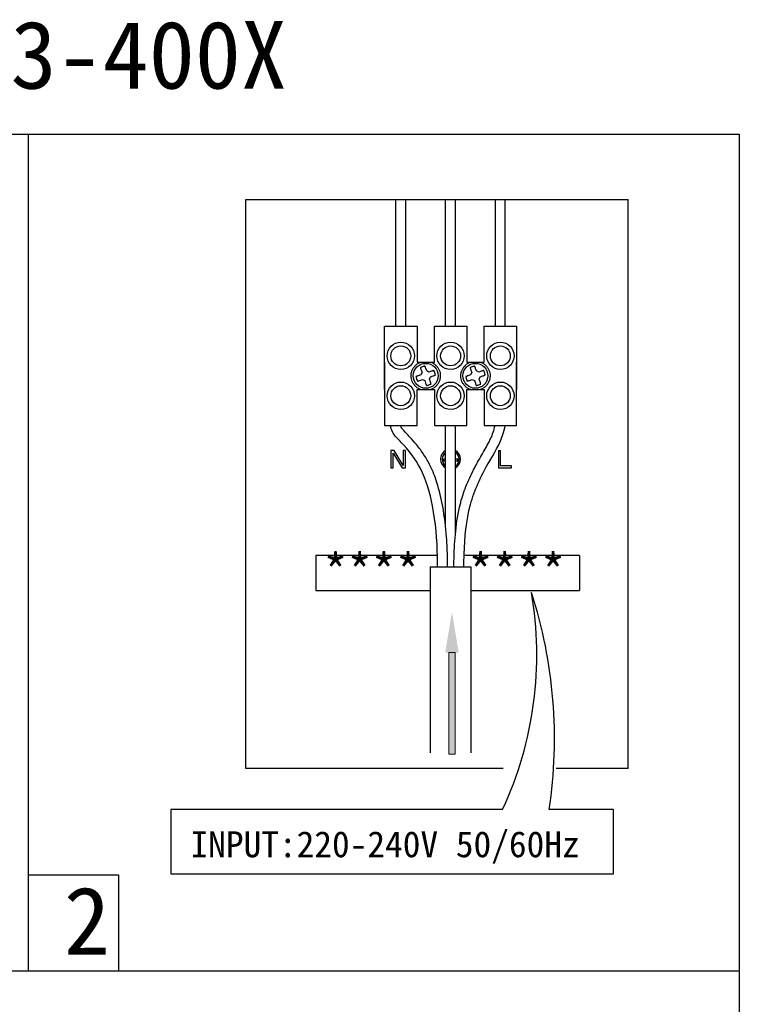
# Model space of a CAD drawing. Header units: inches. Extents: x -231 to 15565, y -8146 to 447.
# Tile 16 of 22: x 390 to 496, y 302 to 447. Entities that reach past the tile are written whole.
import ezdxf

# ---------------------------------------------------------------- set-up
doc = ezdxf.new("R2010")
doc.units = ezdxf.units.IN
doc.header["$MEASUREMENT"] = 0
doc.layers.add('注释', color=4, linetype='Continuous', lineweight=5)
doc.styles.get("Standard").update_dxf_attribs({"font": 'txt', "bigfont": 'gbcbig.shx'})
doc.styles.add('宋体', font='txt')

# ---------------------------------------------------------------- blocks, each defined once
blk = doc.blocks.new('6')
at = {"layer": '注释'}
h = blk.add_hatch(color=256, dxfattribs=at)
h.dxf.hatch_style = 1
h.paths.add_polyline_path([(1226.532, 265.896), (1226.932, 265.896), (1226.932, 272.146), (1226.532, 272.146)])
for p, q in [((1226.932, 272.146), (1226.532, 272.146)), ((1226.932, 265.896), (1226.532, 265.896))]:
    blk.add_line(p, q, dxfattribs=at)
for points in [[(1226.532, 272.146), (1226.532, 265.896)], [(1226.932, 272.146), (1226.932, 265.896)]]:
    blk.add_lwpolyline(points, dxfattribs=at)
blk.add_solid([(1226.315, 272.146), (1226.732, 274.646), (1227.148, 272.146)], dxfattribs=at)
blk = doc.blocks.new('A$C13204776')
at = {"ltscale": 0.5}
for p, q in [((94.76, 65.76), (94.76, 149.71)), ((94.76, 149.71), (151.26, 149.71)), ((151.26, 65.76), (151.26, 149.71)), ((123.08, 97.17), (105.1, 97.17)), ((105.1, 97.17), (105.1, 92.02)), ((144.06, 97.17), (127.01, 97.17)), ((144.06, 97.17), (144.06, 92.02)), ((105.1, 92.02), (122.02, 92.02)), ((128.02, 92.02), (144.06, 92.02)), ((132.8, 65.76), (94.76, 65.76)), ((151.26, 65.76), (140.61, 65.76)), ((132.71, 59.7), (83.72, 59.7)), ((83.72, 59.7), (83.72, 50.22)), ((149.07, 59.7), (139.58, 59.7)), ((149.07, 50.22), (149.07, 59.7)), ((83.72, 50.22), (149.07, 50.22))]:
    blk.add_line(p, q, dxfattribs=at)
for p, q in [((116.94, 131.05), (116.94, 149.71)), ((118.41, 131.05), (118.41, 149.71)), ((124.28, 131.05), (124.28, 149.71)), ((125.75, 131.05), (125.75, 149.71)), ((131.63, 131.05), (131.63, 149.71)), ((133.1, 131.05), (133.1, 149.71)), ((115.28, 131.05), (120.06, 131.05)), ((115.28, 121.69), (115.28, 131.05)), ((116.94, 131.05), (118.41, 131.05)), ((120.06, 131.05), (120.06, 125.73)), ((122.63, 131.05), (127.41, 131.05)), ((122.63, 125.73), (122.63, 131.05)), ((124.28, 131.05), (125.75, 131.05)), ((127.41, 131.05), (127.41, 125.73)), ((129.98, 131.05), (134.75, 131.05)), ((129.98, 125.73), (129.98, 131.05)), ((131.63, 131.05), (133.1, 131.05)), ((134.75, 131.05), (134.75, 121.69)), ((115.28, 125.72), (115.28, 116.36)), ((120.06, 125.73), (122.63, 125.73)), ((127.41, 125.73), (129.98, 125.73)), ((134.75, 116.36), (134.75, 125.72)), ((120.64, 123.85), (120.24, 123.72)), ((120.8, 124.18), (120.64, 123.85)), ((120.66, 124.57), (120.8, 124.18)), ((121.49, 124.42), (121.36, 124.81)), ((121.82, 124.26), (121.49, 124.42)), ((122.21, 124.39), (121.82, 124.26)), ((121.89, 123.23), (122.06, 123.56)), ((122.06, 123.56), (122.45, 123.69)), ((127.98, 123.85), (127.59, 123.72)), ((128.14, 124.18), (127.98, 123.85)), ((128.01, 124.57), (128.14, 124.18)), ((128.84, 124.42), (128.71, 124.81)), ((129.17, 124.26), (128.84, 124.42)), ((129.56, 124.39), (129.17, 124.26)), ((129.24, 123.23), (129.4, 123.56)), ((129.4, 123.56), (129.79, 123.69)), ((120.48, 123.03), (120.87, 123.16)), ((120.87, 123.16), (121.2, 123)), ((121.2, 123), (121.33, 122.61)), ((122.03, 122.84), (121.89, 123.23)), ((127.83, 123.03), (128.22, 123.16)), ((128.22, 123.16), (128.55, 123)), ((128.55, 123), (128.68, 122.61)), ((129.37, 122.84), (129.24, 123.23)), ((120.06, 121.69), (122.63, 121.69)), ((120.06, 116.36), (120.06, 121.69)), ((122.63, 121.69), (122.63, 116.36)), ((127.41, 121.69), (129.98, 121.69)), ((127.41, 116.36), (127.41, 121.69)), ((129.98, 121.69), (129.98, 116.36)), ((115.28, 116.36), (120.06, 116.36)), ((122.63, 116.36), (127.41, 116.36)), ((124.28, 101.46), (124.28, 116.36)), ((125.75, 100.59), (125.75, 116.36)), ((129.98, 116.36), (134.75, 116.36)), ((116.69, 112.69), (116.2, 112.69)), ((116.2, 112.69), (116.2, 110.11)), ((116.53, 112.3), (117.86, 110.11)), ((116.53, 110.11), (116.53, 112.3)), ((118.03, 110.45), (116.69, 112.69)), ((118.03, 112.69), (118.03, 110.45)), ((118.35, 112.69), (118.03, 112.69)), ((118.35, 110.11), (118.35, 112.69)), ((132.09, 112.69), (132.09, 110.11)), ((132.09, 112.69), (132.41, 112.69)), ((132.41, 110.44), (132.41, 112.69)), ((123.95, 111.4), (123.95, 111.18)), ((124.28, 111.4), (123.95, 111.4)), ((123.95, 111.18), (124.28, 111.18)), ((126.08, 111.4), (125.75, 111.4)), ((125.75, 111.18), (126.08, 111.18)), ((126.08, 111.18), (126.08, 111.4)), ((134.02, 110.44), (132.41, 110.44)), ((134.02, 110.11), (134.02, 110.44)), ((116.2, 110.11), (116.53, 110.11)), ((117.86, 110.11), (118.35, 110.11)), ((132.09, 110.11), (134.02, 110.11)), ((122.02, 95.53), (122.02, 68.07)), ((122.02, 95.53), (128.02, 95.53)), ((128.02, 95.53), (128.02, 68.07))]:
    blk.add_line(p, q)
for centre, radius in [((117.67, 126.65), 2.02), ((117.67, 126.65), 1.47), ((125.02, 126.65), 2.02), ((125.02, 126.65), 1.47), ((132.37, 126.65), 2.02), ((132.37, 126.65), 1.47), ((121.35, 123.71), 1.84), ((128.69, 123.71), 1.84), ((117.67, 120.77), 2.02), ((117.67, 120.77), 1.47), ((125.02, 120.77), 2.02), ((125.02, 120.77), 1.47), ((132.37, 120.77), 2.02), ((132.37, 120.77), 1.47)]:
    blk.add_circle(centre, radius)
for radius, start, end in [(1.47, 119.9997, 240.0003), (1.25, 126.0315, 233.9685), (1.47, 300.0003, 59.9997), (1.25, 306.0323, 53.9677)]:
    blk.add_arc((125.02, 111.4), radius, start, end)
for centre, radius, start, end in [((83.43, 82.57), 54.32, 335.1051, 9.7128), ((70.18, 70.18), 70.18, 351.4113, 17.8831)]:
    blk.add_arc(centre, radius, start, end, dxfattribs=at)
for points, knots in [([(120.59, 121.69), (120.58, 121.69), (120.44, 121.75), (120.17, 121.88), (119.83, 122.16), (119.59, 122.44), (119.44, 122.68), (119.32, 122.94), (119.22, 123.26), (119.18, 123.62), (119.2, 123.93), (119.24, 124.2), (119.33, 124.51), (119.5, 124.85), (119.77, 125.2), (120.04, 125.43), (120.29, 125.59), (120.45, 125.67), (120.55, 125.71), (120.59, 125.73)], [0.1147829, 0.1147829, 0.1147829, 0.1147829, 0.1201829, 0.1850655, 0.250007, 0.3148861, 0.3472234, 0.3799074, 0.4399227, 0.5000008, 0.5401366, 0.579991, 0.6201833, 0.6850673, 0.7500069, 0.8148865, 0.8472223, 0.8799117, 0.8971304, 0.8971304, 0.8971304, 0.8971304]), ([(121.23, 125.15), (121.17, 125.13), (121.05, 125.1), (120.83, 125.03), (120.67, 124.97), (120.56, 124.92)], [0, 0, 0, 0, 0.261289, 0.522551, 1, 1, 1, 1]), ([(121.36, 124.81), (121.34, 124.85), (121.32, 124.93), (121.27, 125.05), (121.24, 125.12), (121.23, 125.15)], [0, 0, 0, 0, 0.365145, 0.678867, 1, 1, 1, 1]), ([(122.1, 125.73), (122.11, 125.72), (122.26, 125.67), (122.52, 125.53), (122.86, 125.26), (123.1, 124.98), (123.25, 124.73), (123.37, 124.48), (123.47, 124.15), (123.51, 123.79), (123.5, 123.48), (123.45, 123.22), (123.36, 122.91), (123.19, 122.56), (122.92, 122.22), (122.65, 121.98), (122.41, 121.83), (122.24, 121.74), (122.14, 121.7), (122.1, 121.69)], [0.1153215, 0.1153215, 0.1153215, 0.1153215, 0.1201863, 0.185069, 0.2500106, 0.3148898, 0.3472271, 0.3799111, 0.4399265, 0.4999982, 0.5401405, 0.5799949, 0.6201873, 0.6850655, 0.7500052, 0.8148848, 0.8472242, 0.8799107, 0.8976776, 0.8976776, 0.8976776, 0.8976776]), ([(127.94, 121.69), (127.93, 121.69), (127.78, 121.75), (127.51, 121.88), (127.17, 122.16), (126.94, 122.44), (126.79, 122.68), (126.67, 122.94), (126.57, 123.26), (126.53, 123.62), (126.54, 123.93), (126.59, 124.2), (126.68, 124.51), (126.85, 124.85), (127.11, 125.2), (127.39, 125.43), (127.63, 125.59), (127.8, 125.67), (127.9, 125.71), (127.94, 125.73)], [0.1147829, 0.1147829, 0.1147829, 0.1147829, 0.1201829, 0.1850655, 0.250007, 0.3148861, 0.3472234, 0.3799074, 0.4399227, 0.5000008, 0.5401366, 0.579991, 0.6201833, 0.6850673, 0.7500069, 0.8148865, 0.8472223, 0.8799117, 0.8971304, 0.8971304, 0.8971304, 0.8971304]), ([(128.57, 125.15), (128.52, 125.13), (128.4, 125.1), (128.17, 125.03), (128.01, 124.97), (127.91, 124.92)], [0, 0, 0, 0, 0.261289, 0.522551, 1, 1, 1, 1]), ([(128.71, 124.81), (128.69, 124.85), (128.66, 124.93), (128.62, 125.05), (128.59, 125.12), (128.57, 125.15)], [0, 0, 0, 0, 0.365145, 0.678867, 1, 1, 1, 1]), ([(129.45, 125.73), (129.46, 125.72), (129.6, 125.67), (129.87, 125.53), (130.21, 125.26), (130.45, 124.98), (130.59, 124.73), (130.71, 124.48), (130.82, 124.15), (130.86, 123.79), (130.84, 123.48), (130.8, 123.22), (130.7, 122.91), (130.54, 122.56), (130.27, 122.22), (130, 121.98), (129.75, 121.83), (129.59, 121.74), (129.48, 121.7), (129.45, 121.69)], [0.1153215, 0.1153215, 0.1153215, 0.1153215, 0.1201863, 0.185069, 0.2500106, 0.3148898, 0.3472271, 0.3799111, 0.4399265, 0.4999982, 0.5401405, 0.5799949, 0.6201873, 0.6850655, 0.7500052, 0.8148848, 0.8472242, 0.8799107, 0.8976776, 0.8976776, 0.8976776, 0.8976776]), ([(120.24, 123.72), (120.2, 123.71), (120.12, 123.68), (120, 123.63), (119.94, 123.6), (119.9, 123.59)], [0, 0, 0, 0, 0.365195, 0.678906, 1, 1, 1, 1]), ([(119.9, 123.59), (119.92, 123.53), (119.95, 123.41), (120.02, 123.19), (120.09, 123.03), (120.13, 122.92)], [0, 0, 0, 0, 0.261252, 0.522535, 1, 1, 1, 1]), ([(120.56, 124.92), (120.58, 124.87), (120.6, 124.79), (120.63, 124.67), (120.65, 124.6), (120.66, 124.57)], [0, 0, 0, 0, 0.485258, 0.740761, 1, 1, 1, 1]), ([(122.56, 124.49), (122.51, 124.48), (122.42, 124.46), (122.3, 124.42), (122.24, 124.4), (122.21, 124.39)], [0, 0, 0, 0, 0.485204, 0.740706, 1, 1, 1, 1]), ([(122.45, 123.69), (122.49, 123.71), (122.57, 123.74), (122.69, 123.78), (122.75, 123.81), (122.79, 123.83)], [0, 0, 0, 0, 0.365171, 0.678936, 1, 1, 1, 1]), ([(122.79, 123.83), (122.77, 123.88), (122.74, 124), (122.67, 124.23), (122.6, 124.39), (122.56, 124.49)], [0, 0, 0, 0, 0.261312, 0.522536, 1, 1, 1, 1]), ([(127.59, 123.72), (127.55, 123.71), (127.47, 123.68), (127.35, 123.63), (127.28, 123.6), (127.25, 123.59)], [0, 0, 0, 0, 0.365195, 0.678906, 1, 1, 1, 1]), ([(127.25, 123.59), (127.27, 123.53), (127.3, 123.41), (127.37, 123.19), (127.43, 123.03), (127.48, 122.92)], [0, 0, 0, 0, 0.261252, 0.522535, 1, 1, 1, 1]), ([(127.91, 124.92), (127.92, 124.87), (127.94, 124.79), (127.98, 124.67), (128, 124.6), (128.01, 124.57)], [0, 0, 0, 0, 0.485258, 0.740761, 1, 1, 1, 1]), ([(129.91, 124.49), (129.85, 124.48), (129.77, 124.46), (129.65, 124.42), (129.59, 124.4), (129.56, 124.39)], [0, 0, 0, 0, 0.485204, 0.740706, 1, 1, 1, 1]), ([(129.79, 123.69), (129.84, 123.71), (129.92, 123.74), (130.03, 123.78), (130.1, 123.81), (130.14, 123.83)], [0, 0, 0, 0, 0.365171, 0.678936, 1, 1, 1, 1]), ([(130.14, 123.83), (130.12, 123.88), (130.09, 124), (130.01, 124.23), (129.95, 124.39), (129.91, 124.49)], [0, 0, 0, 0, 0.261312, 0.522536, 1, 1, 1, 1]), ([(120.13, 122.92), (120.18, 122.94), (120.27, 122.96), (120.39, 122.99), (120.45, 123.02), (120.48, 123.03)], [0, 0, 0, 0, 0.485204, 0.740706, 1, 1, 1, 1]), ([(121.33, 122.61), (121.35, 122.56), (121.37, 122.48), (121.42, 122.37), (121.45, 122.3), (121.46, 122.26)], [0, 0, 0, 0, 0.365145, 0.678867, 1, 1, 1, 1]), ([(121.46, 122.26), (121.52, 122.28), (121.64, 122.31), (121.86, 122.39), (122.03, 122.45), (122.13, 122.49)], [0, 0, 0, 0, 0.261289, 0.522551, 1, 1, 1, 1]), ([(122.13, 122.49), (122.12, 122.55), (122.09, 122.63), (122.06, 122.75), (122.04, 122.81), (122.03, 122.84)], [0, 0, 0, 0, 0.485258, 0.740761, 1, 1, 1, 1]), ([(127.48, 122.92), (127.53, 122.94), (127.61, 122.96), (127.73, 122.99), (127.8, 123.02), (127.83, 123.03)], [0, 0, 0, 0, 0.485204, 0.740706, 1, 1, 1, 1]), ([(128.68, 122.61), (128.69, 122.56), (128.72, 122.48), (128.77, 122.37), (128.8, 122.3), (128.81, 122.26)], [0, 0, 0, 0, 0.365145, 0.678867, 1, 1, 1, 1]), ([(128.81, 122.26), (128.87, 122.28), (128.99, 122.31), (129.21, 122.39), (129.37, 122.45), (129.48, 122.49)], [0, 0, 0, 0, 0.261289, 0.522551, 1, 1, 1, 1]), ([(129.48, 122.49), (129.46, 122.55), (129.44, 122.63), (129.41, 122.75), (129.38, 122.81), (129.37, 122.84)], [0, 0, 0, 0, 0.485258, 0.740761, 1, 1, 1, 1]), ([(123.08, 95.53), (123.09, 96.03), (123.09, 99.04), (122.64, 103.96), (121.03, 109.89), (118.46, 113.23), (116.49, 115.1), (116.2, 116.04), (116.14, 116.36)], [1.126742, 1.126742, 1.126742, 1.126742, 1.852591, 5.428383, 8.176545, 10.456428, 11.433049, 11.906381, 11.906381, 11.906381, 11.906381]), ([(124.55, 95.53), (124.56, 96.21), (124.56, 96.91), (124.52, 98.37), (124.48, 99.13), (124.32, 101.4), (124.13, 102.92), (123.64, 105.61), (123.37, 106.79), (122.73, 108.8), (122.41, 109.63), (121.74, 110.99), (121.43, 111.53), (120.75, 112.58), (120.38, 113.07), (119.68, 113.94), (119.35, 114.31), (118.83, 114.86), (118.65, 115.05), (118.32, 115.38), (118.17, 115.54), (117.95, 115.8), (117.87, 115.91), (117.76, 116.09), (117.72, 116.16), (117.67, 116.28), (117.66, 116.32), (117.65, 116.36)], [1.129746, 1.129746, 1.129746, 1.129746, 2.104305, 2.104305, 3.156458, 3.156458, 5.260764, 5.260764, 6.888169, 6.888169, 8.050985, 8.050985, 8.864624, 8.864624, 9.678262, 9.678262, 10.322888, 10.322888, 10.666715, 10.666715, 11.010542, 11.010542, 11.311628, 11.311628, 11.57285, 11.57285, 11.685823, 11.685823, 11.685823, 11.685823]), ([(125.49, 95.53), (125.49, 95.79), (125.5, 96.06), (125.56, 97.64), (125.61, 98.96), (125.84, 101.63), (126.02, 102.99), (126.55, 105.25), (126.83, 106.17), (127.5, 107.93), (127.88, 108.79), (128.61, 110.23), (128.93, 110.83), (129.67, 112.14), (130.08, 112.82), (130.8, 114.13), (131.1, 114.76), (131.42, 115.69), (131.51, 116.02), (131.58, 116.36)], [0.859633, 0.859633, 0.859633, 0.859633, 1.242333, 1.242333, 3.087016, 3.087016, 4.9317, 4.9317, 6.198756, 6.198756, 7.465812, 7.465812, 8.394352, 8.394352, 9.518955, 9.518955, 10.643559, 10.643559, 11.208729, 11.208729, 11.208729, 11.208729]), ([(126.96, 95.53), (126.97, 96.15), (127.08, 99.23), (127.46, 104.63), (130.2, 110.33), (132.52, 113.97), (133, 115.91), (133.09, 116.36)], [0.881292, 0.881292, 0.881292, 0.881292, 1.770572, 5.282844, 8.502442, 10.704509, 11.36468, 11.36468, 11.36468, 11.36468])]:
    blk.add_open_spline(points, degree=3, knots=knots)
at = {"xscale": 2.4, "yscale": 2.4, "zscale": 2.4}
blk.add_blockref('6', (-2818.94, -570.29), dxfattribs=at)
at = {"style": '宋体'}
blk.add_text('INPUT:220-240V 50/60Hz', height=3.84, dxfattribs=at).set_placement((86.61, 52.66))
at = {"insert": (106.24, 97.42), "char_height": 5.2479, "width": 72.5079, "attachment_point": 1}
blk.add_mtext('{\\fSimSun|b0|i0|c134|p2;****  ****}', dxfattribs=at)

msp = doc.modelspace()

# ---------------------------------------------------------------- linework, layer by layer
for p, q in [((390.986, 430.231), (390.986, 306.729)), ((390.986, 320.912), (404.332, 320.912)), ((404.332, 320.912), (404.332, 306.729)), ((285.986, 306.729), (495.986, 306.729))]:
    msp.add_line(p, q)
msp.add_lwpolyline([(285.986, 430.231), (495.986, 430.231), (495.986, 133.231), (285.986, 133.231)], close=True)

# ---------------------------------------------------------------- block references
msp.add_blockref('A$C13204776', (328.331, 270.848))

# ---------------------------------------------------------------- texts
at = {"char_height": 10, "attachment_point": 1, "style": '宋体'}
for s, insert, width in [('FS-343-400X', (354.36, 446.935), 98.12507), ('2', (396.253, 319.121), 5)]:
    msp.add_mtext(s, dxfattribs=dict(at, insert=insert, width=width))

doc.saveas('drawing.dxf')
